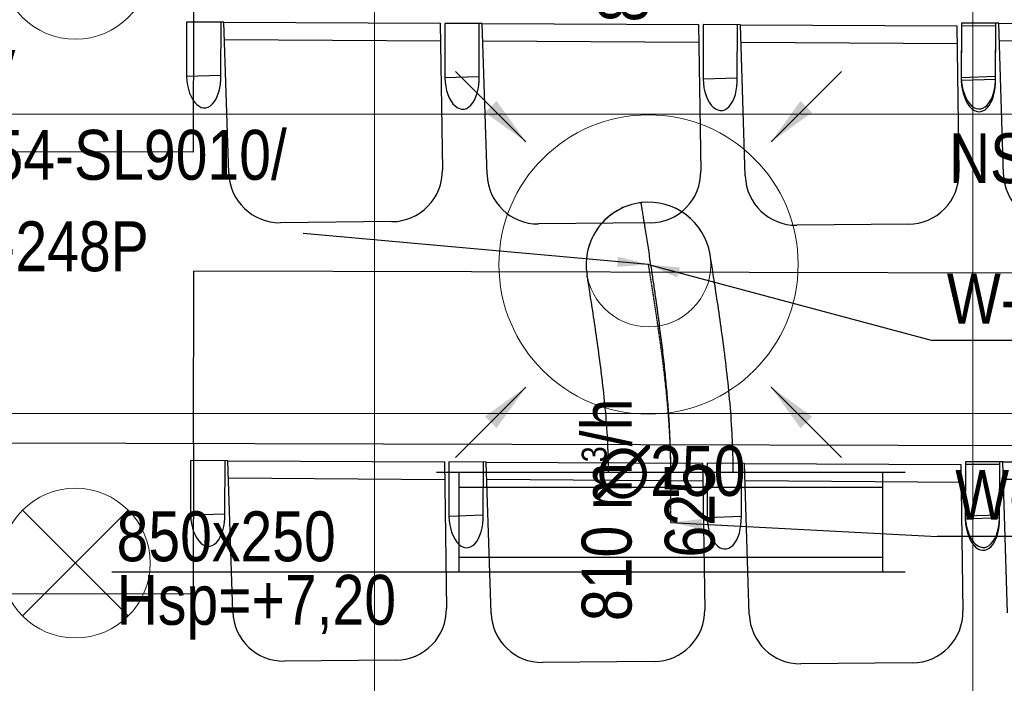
# Model space of a CAD drawing. Header units: millimetres. Extents: x -32221 to 212500, y 31663 to 93766.
# Tile 9 of 256: x 17311 to 19286, y 39254 to 40584. Entities that reach past the tile are written whole.
import ezdxf

# ---------------------------------------------------------------- set-up
doc = ezdxf.new("R2010")
doc.units = ezdxf.units.MM
doc.linetypes.add('DASHDOT', pattern=[1, 0.5, -0.25, 0, -0.25])
doc.layers.get('0').update_dxf_attribs({"color": 251})
for name, color, linetype in [('FLUID-N', 251, 'Continuous'), ('FLUID-N-100-ARRGR', 251, 'Continuous'), ('FLUID-W', 251, 'Continuous'), ('FLUID-W-100-ARRGR', 251, 'Continuous'), ('FLUID-W-100-DIM', 251, 'Continuous'), ('FLUID-W-100-INF', 251, 'Continuous'), ('FLUID-W-100-NUM', 251, 'Continuous'), ('FLUID-W-SYM', 251, 'Continuous'), ('Sciany', 251, 'Continuous'), ('Wyposazenie', 251, 'Continuous')]:
    doc.layers.add(name, color=color, linetype=linetype)
for name, color, linetype, lineweight in [('kasetony', 251, 'Continuous', 5), ('lampy', 251, 'Continuous', 9), ('Wywiewniki', 251, 'Continuous', 20)]:
    doc.layers.add(name, color=color, linetype=linetype, lineweight=lineweight)
doc.styles.add('FDBES', font='simplex.shx')
doc.styles.get("Standard").update_dxf_attribs({"font": 'ARIALN.TTF'})
doc.linetypes.add('ZIGZAG', pattern='A,0.0001,-0.2,[131,ltypeshp.shx,S=0.2,R=0,X=-0.2,Y=0],-0.4,[131,ltypeshp.shx,S=0.2,R=180,X=0.2,Y=0],-0.2', length=0.8001)
doc.dimstyles.new('FDBES', dxfattribs={"dimscale": 50, "dimtxt": 4, "dimasz": 2.5, "dimexe": 0.8, "dimexo": 2, "dimgap": 1, "dimtad": 1, "dimdsep": 46, "dimtxsty": 'FDBES', "dimcen": 2.5, "dimclrd": 4, "dimclre": 5, "dimadec": 0, "dimazin": 0, "dimtfac": 1, "dimtmove": 0, "dimatfit": 3, "dimfxl": 1, "dimarcsym": 0})

# ---------------------------------------------------------------- blocks, each defined once
blk = doc.blocks.new('*U356')
at = {"color": 14, "linetype": 'Continuous', "lineweight": -2}
for p, q in [((-100, 470), (-100, -470)), ((100, 470), (100, -470))]:
    blk.add_line(p, q, dxfattribs=at)
at = {"color": 0, "linetype": 'ByBlock', "lineweight": -2}
for p, q in [((100, 425), (-100, 425)), ((-100, -425), (100, -425))]:
    blk.add_line(p, q, dxfattribs=at)
at = {"color": 1, "linetype": 'Continuous', "lineweight": -3}
for p, q in [((-70, 425), (-70, -425)), ((70, 425), (70, -425))]:
    blk.add_line(p, q, dxfattribs=at)
blk = doc.blocks.new('*U354')
at = {"layer": 'FLUID-W-SYM', "color": 2, "linetype": 'DASHDOT', "lineweight": -3}
for q in [(50, 0), (-20, 0)]:
    blk.add_line((-50, 0), q, dxfattribs=at)
blk = doc.blocks.new('*U355')
at = {"color": 0, "linetype": 'ByBlock', "lineweight": -2}
blk.add_circle((0, 0), 0.05, dxfattribs=at)
blk = doc.blocks.new('*U47')
at = {"color": 0, "insert": (-1185.1, 122.5), "char_height": 100, "width": 1600, "attachment_point": 5, "line_spacing_factor": 1.1}
blk.add_mtext('Smay\\PNS8-R1-A-625-54-SL9010/ SRt-300-g-248P\\P625', dxfattribs=at)
blk.add_mtext('Smay\\PNS8-R1-A-625-54-SL9010/ SRt-300-g-248P\\P625', dxfattribs=at)
blk.add_mtext('Smay\\PNS8-R1-A-625-54-SL9010/ SRt-300-g-248P\\P625', dxfattribs=at)
blk.add_mtext('Smay\\PNS8-R1-A-625-54-SL9010/ SRt-300-g-248P\\P625', dxfattribs=at)
blk.add_mtext('Smay\\PNS8-R1-A-625-54-SL9010/ SRt-300-g-248P\\P625', dxfattribs=at)
blk.add_mtext('Smay\\PNS8-R1-A-625-54-SL9010/ SRt-300-g-248P\\P625', dxfattribs=at)
blk.add_mtext('Smay\\PNS8-R1-A-625-54-SL9010/ SRt-300-g-248P\\P625', dxfattribs=at)
blk.add_mtext('Smay\\PNS8-R1-A-625-54-SL9010/ SRt-300-g-248P\\P625', dxfattribs=at)
blk.add_mtext('Smay\\PNS8-R1-A-625-54-SL9010/ SRt-300-g-248P\\P625', dxfattribs=at)
blk.add_mtext('Smay\\PNS8-R1-A-625-54-SL9010/ SRt-300-g-248P\\P625', dxfattribs=at)
blk.add_mtext('Smay\\PNS8-R1-A-625-54-SL9010/ SRt-300-g-248P\\P625', dxfattribs=at)
blk.add_mtext('Smay\\PNS8-R1-A-625-54-SL9010/ SRt-300-g-248P\\P625', dxfattribs=at)
blk.add_mtext('Smay\\PNS8-R1-A-625-54-SL9010/ SRt-300-g-248P\\P625', dxfattribs=at)
blk.add_mtext('Smay\\PNS8-R1-A-625-54-SL9010/ SRt-300-g-248P\\P625', dxfattribs=at)
blk.add_mtext('Smay\\PNS8-R1-A-625-54-SL9010/ SRt-300-g-248P\\P625', dxfattribs=at)
blk.add_mtext('Smay\\PNS8-R1-A-625-54-SL9010/ SRt-300-g-248P\\P625', dxfattribs=at)
blk = doc.blocks.new('*U390')
at = {"color": 14, "linetype": 'Continuous', "lineweight": -2, "extrusion": (-1, -4.90001e-18, -2.13296e-16)}
blk.add_ellipse((0, 0), major_axis=(0, 20.4, 123.3), ratio=1, start_param=0, end_param=1.525931, dxfattribs=at)
at = {"color": 14, "linetype": 'Continuous', "lineweight": -2, "extrusion": (-1, -1.811e-16, -1.62008e-16)}
blk.add_ellipse((0, 0), major_axis=(0, 124.1, -14.9), ratio=1, start_param=0, end_param=1.615687, dxfattribs=at)
at = {"color": 20, "linetype": 'ZIGZAG', "lineweight": -2, "ltscale": 50}
for points, knots in [([(0, -417, 44.7), (0, -404.1, 44.7), (0, -378.1, 44.4), (0, -338.8, 43), (0, -299.5, 40.7), (0, -260.1, 37.6), (0, -220.7, 33.9), (0, -181.6, 29.6), (0, -142.8, 24.9), (0, -115.7, 21.3), (0, -99.9, 19.1), (0, -93.6, 18.3), (0, -82.5, 16.7), (0, -63.6, 14.1), (0, -38.5, 10.5), (0, -13.9, 6.8), (0, 7.1, 3.6), (0, 24.7, 1), (0, 41.6, -1.7), (0, 57.7, -4.2), (0, 72.9, -6.6), (0, 86.8, -8.8), (0, 97.2, -10.5), (0, 104.5, -11.7), (0, 110.2, -12.6), (0, 115.8, -13.5), (0, 120.5, -14.3), (0, 123.4, -14.8), (0, 124.1, -14.9), (0, 124.1, -14.9)], [0, 0, 0, 0, 32.742311, 65.484623, 98.226934, 130.969245, 163.711556, 196.453868, 229.196179, 261.93849, 266.031279, 270.124068, 278.309646, 294.680801, 319.237535, 343.794268, 360.165424, 376.53658, 392.907735, 409.278891, 425.650046, 442.021202, 458.392358, 466.577936, 474.763513, 487.04188, 499.320247, 511.598614, 523.87698, 523.87698, 523.87698, 523.87698]), ([(0, -417, 169.7), (0, -405.4, 169.7), (0, -382.1, 169.5), (0, -335.8, 167.7), (0, -278.3, 163.8), (0, -211.4, 156.9), (0, -147.7, 148.8), (0, -88.4, 140.3), (0, -43.8, 133.6), (0, -13.8, 128.8), (0, 1.6, 126.4), (0, 10.9, 124.9), (0, 16.3, 124), (0, 19.5, 123.5), (0, 20.1, 123.4), (0, 20.4, 123.3)], [0, 0, 0, 0, 34.866817, 69.733634, 139.467267, 209.200901, 278.934535, 348.668168, 418.401802, 453.268619, 488.135436, 505.568844, 523.002253, 540.435661, 557.86907, 557.86907, 557.86907, 557.86907]), ([(0, -417, -80.3), (0, -406.2, -80.3), (0, -384.6, -80.6), (0, -341.5, -82.3), (0, -288.5, -86.3), (0, -227.4, -93), (0, -169.8, -100.6), (0, -116.1, -108.3), (0, -76.2, -114.4), (0, -49.7, -118.6), (0, -36.3, -120.7), (0, -28.4, -122), (0, -23.7, -122.8), (0, -21.1, -123.2), (0, -20.7, -123.3), (0, -20.4, -123.3)], [0, 0, 0, 0, 32.438795, 64.877591, 129.755182, 194.632773, 259.510364, 324.387955, 389.265546, 421.704341, 454.143137, 470.362535, 486.581932, 502.80133, 519.020728, 519.020728, 519.020728, 519.020728])]:
    blk.add_open_spline(points, degree=3, knots=knots, dxfattribs=at)
at = {"layer": 'FLUID-W-SYM', "color": 2, "linetype": 'DASHDOT', "lineweight": -3}
blk.add_open_spline([(0, -417, 44.7), (0, -327.8, 44.7), (0, -159.3, 26.4), (0, 0), (0, 0)], degree=3, knots=[0, 0, 0, 0, 267.526487, 523.87698, 523.87698, 523.87698, 523.87698], dxfattribs=at)
blk = doc.blocks.new('*U48')
at = {"color": 0, "insert": (-1416, 127.5), "char_height": 100, "width": 1600, "attachment_point": 5, "line_spacing_factor": 1.1}
blk.add_mtext('Smay\\PNS8-R1-A-625-54-SL9010/ SRt-300-g-248P\\P625', dxfattribs=at)
blk.add_mtext('Smay\\PNS8-R1-A-625-54-SL9010/ SRt-300-g-248P\\P625', dxfattribs=at)
blk.add_mtext('Smay\\PNS8-R1-A-625-54-SL9010/ SRt-300-g-248P\\P625', dxfattribs=at)
blk.add_mtext('Smay\\PNS8-R1-A-625-54-SL9010/ SRt-300-g-248P\\P625', dxfattribs=at)
blk.add_mtext('Smay\\PNS8-R1-A-625-54-SL9010/ SRt-300-g-248P\\P625', dxfattribs=at)
blk.add_mtext('Smay\\PNS8-R1-A-625-54-SL9010/ SRt-300-g-248P\\P625', dxfattribs=at)
blk.add_mtext('Smay\\PNS8-R1-A-625-54-SL9010/ SRt-300-g-248P\\P625', dxfattribs=at)
blk.add_mtext('Smay\\PNS8-R1-A-625-54-SL9010/ SRt-300-g-248P\\P625', dxfattribs=at)
blk.add_mtext('Smay\\PNS8-R1-A-625-54-SL9010/ SRt-300-g-248P\\P625', dxfattribs=at)
blk.add_mtext('Smay\\PNS8-R1-A-625-54-SL9010/ SRt-300-g-248P\\P625', dxfattribs=at)
blk.add_mtext('Smay\\PNS8-R1-A-625-54-SL9010/ SRt-300-g-248P\\P625', dxfattribs=at)
blk.add_mtext('Smay\\PNS8-R1-A-625-54-SL9010/ SRt-300-g-248P\\P625', dxfattribs=at)
blk.add_mtext('Smay\\PNS8-R1-A-625-54-SL9010/ SRt-300-g-248P\\P625', dxfattribs=at)
blk.add_mtext('Smay\\PNS8-R1-A-625-54-SL9010/ SRt-300-g-248P\\P625', dxfattribs=at)
blk.add_mtext('Smay\\PNS8-R1-A-625-54-SL9010/ SRt-300-g-248P\\P625', dxfattribs=at)
blk.add_mtext('Smay\\PNS8-R1-A-625-54-SL9010/ SRt-300-g-248P\\P625', dxfattribs=at)
blk.add_mtext('Smay\\PNS8-R1-A-625-54-SL9010/ SRt-300-g-248P\\P625', dxfattribs=at)
blk.add_mtext('Smay\\PNS8-R1-A-625-54-SL9010/ SRt-300-g-248P\\P625', dxfattribs=at)
blk.add_mtext('Smay\\PNS8-R1-A-625-54-SL9010/ SRt-300-g-248P\\P625', dxfattribs=at)
at = {"color": 0}
blk.add_leader([(0, 0), (-692.5, 62.4)], dimstyle='FDBES', override={"dimscale": 25, "dimclrd": 0, "dimclre": 0}, dxfattribs=at)
blk.add_leader([(0, 0), (-692.5, 62.4)], dimstyle='FDBES', override={"dimscale": 25, "dimclrd": 0, "dimclre": 0}, dxfattribs=at)
blk.add_leader([(0, 0), (-692.5, 62.4)], dimstyle='FDBES', override={"dimscale": 25, "dimclrd": 0, "dimclre": 0}, dxfattribs=at)
blk.add_leader([(0, 0), (-692.5, 62.4)], dimstyle='FDBES', override={"dimscale": 25, "dimclrd": 0, "dimclre": 0}, dxfattribs=at)
blk.add_leader([(0, 0), (-692.5, 62.4)], dimstyle='FDBES', override={"dimscale": 25, "dimclrd": 0, "dimclre": 0}, dxfattribs=at)
blk.add_leader([(0, 0), (-692.5, 62.4)], dimstyle='FDBES', override={"dimscale": 25, "dimclrd": 0, "dimclre": 0}, dxfattribs=at)
blk.add_leader([(0, 0), (-692.5, 62.4)], dimstyle='FDBES', override={"dimscale": 25, "dimclrd": 0, "dimclre": 0}, dxfattribs=at)
blk.add_leader([(0, 0), (-692.5, 62.4)], dimstyle='FDBES', override={"dimscale": 25, "dimclrd": 0, "dimclre": 0}, dxfattribs=at)
blk.add_leader([(0, 0), (-692.5, 62.4)], dimstyle='FDBES', override={"dimscale": 25, "dimclrd": 0, "dimclre": 0}, dxfattribs=at)
blk.add_leader([(0, 0), (-692.5, 62.4)], dimstyle='FDBES', override={"dimscale": 25, "dimclrd": 0, "dimclre": 0}, dxfattribs=at)
blk.add_leader([(0, 0), (-692.5, 62.4)], dimstyle='FDBES', override={"dimscale": 25, "dimclrd": 0, "dimclre": 0}, dxfattribs=at)
blk.add_leader([(0, 0), (-692.5, 62.4)], dimstyle='FDBES', override={"dimscale": 25, "dimclrd": 0, "dimclre": 0}, dxfattribs=at)
blk.add_leader([(0, 0), (-692.5, 62.4)], dimstyle='FDBES', override={"dimscale": 25, "dimclrd": 0, "dimclre": 0}, dxfattribs=at)
blk.add_leader([(0, 0), (-692.5, 62.4)], dimstyle='FDBES', override={"dimscale": 25, "dimclrd": 0, "dimclre": 0}, dxfattribs=at)
blk.add_leader([(0, 0), (-692.5, 62.4)], dimstyle='FDBES', override={"dimscale": 25, "dimclrd": 0, "dimclre": 0}, dxfattribs=at)
blk.add_leader([(0, 0), (-692.5, 62.4)], dimstyle='FDBES', override={"dimscale": 25, "dimclrd": 0, "dimclre": 0}, dxfattribs=at)
blk.add_leader([(0, 0), (-692.5, 62.4)], dimstyle='FDBES', override={"dimscale": 25, "dimclrd": 0, "dimclre": 0}, dxfattribs=at)
blk.add_leader([(0, 0), (-692.5, 62.4)], dimstyle='FDBES', override={"dimscale": 25, "dimclrd": 0, "dimclre": 0}, dxfattribs=at)
blk.add_leader([(0, 0), (-692.5, 62.4)], dimstyle='FDBES', override={"dimscale": 25, "dimclrd": 0, "dimclre": 0}, dxfattribs=at)
blk = doc.blocks.new('*U113')
at = {"color": 6}
blk.add_line((836.9, -152), (569.8, -152), dxfattribs=at)
blk.add_line((836.9, -152), (569.8, -152), dxfattribs=at)
blk.add_line((836.9, -152), (569.8, -152), dxfattribs=at)
blk.add_line((836.9, -152), (569.8, -152), dxfattribs=at)
blk.add_line((836.9, -152), (569.8, -152), dxfattribs=at)
blk.add_line((836.9, -152), (569.8, -152), dxfattribs=at)
blk.add_line((836.9, -152), (569.8, -152), dxfattribs=at)
blk.add_line((836.9, -152), (569.8, -152), dxfattribs=at)
blk.add_line((836.9, -152), (569.8, -152), dxfattribs=at)
blk.add_line((836.9, -152), (569.8, -152), dxfattribs=at)
blk.add_line((836.9, -152), (569.8, -152), dxfattribs=at)
blk.add_line((836.9, -152), (569.8, -152), dxfattribs=at)
blk.add_line((836.9, -152), (569.8, -152), dxfattribs=at)
blk.add_line((836.9, -152), (569.8, -152), dxfattribs=at)
blk.add_line((836.9, -152), (569.8, -152), dxfattribs=at)
blk.add_line((836.9, -152), (569.8, -152), dxfattribs=at)
blk.add_line((836.9, -152), (569.8, -152), dxfattribs=at)
blk.add_line((836.9, -152), (569.8, -152), dxfattribs=at)
blk.add_line((836.9, -152), (569.8, -152), dxfattribs=at)
at = {"color": 0, "insert": (703.3, -152), "char_height": 100, "attachment_point": 5}
blk.add_mtext('W-1\\P ', dxfattribs=at)
blk.add_mtext('W-1\\P ', dxfattribs=at)
blk.add_mtext('W-1\\P ', dxfattribs=at)
blk.add_mtext('W-1\\P ', dxfattribs=at)
blk.add_mtext('W-1\\P ', dxfattribs=at)
blk.add_mtext('W-1\\P ', dxfattribs=at)
blk.add_mtext('W-1\\P ', dxfattribs=at)
blk.add_mtext('W-1\\P ', dxfattribs=at)
blk.add_mtext('W-1\\P ', dxfattribs=at)
blk.add_mtext('W-1\\P ', dxfattribs=at)
blk.add_mtext('W-1\\P ', dxfattribs=at)
blk.add_mtext('W-1\\P ', dxfattribs=at)
blk.add_mtext('W-1\\P ', dxfattribs=at)
blk.add_mtext('W-1\\P ', dxfattribs=at)
blk.add_mtext('W-1\\P ', dxfattribs=at)
blk.add_mtext('W-1\\P ', dxfattribs=at)
blk.add_mtext('W-1\\P ', dxfattribs=at)
blk.add_mtext('W-1\\P ', dxfattribs=at)
blk.add_mtext('W-1\\P ', dxfattribs=at)
blk.add_leader([(0, 0), (569.8, -152)], dimstyle='FDBES', override={"dimscale": 25, "dimclrd": 256, "dimclre": 256})
blk.add_leader([(0, 0), (569.8, -152)], dimstyle='FDBES', override={"dimscale": 25, "dimclrd": 256, "dimclre": 256})
blk.add_leader([(0, 0), (569.8, -152)], dimstyle='FDBES', override={"dimscale": 25, "dimclrd": 256, "dimclre": 256})
blk.add_leader([(0, 0), (569.8, -152)], dimstyle='FDBES', override={"dimscale": 25, "dimclrd": 256, "dimclre": 256})
blk.add_leader([(0, 0), (569.8, -152)], dimstyle='FDBES', override={"dimscale": 25, "dimclrd": 256, "dimclre": 256})
blk.add_leader([(0, 0), (569.8, -152)], dimstyle='FDBES', override={"dimscale": 25, "dimclrd": 256, "dimclre": 256})
blk.add_leader([(0, 0), (569.8, -152)], dimstyle='FDBES', override={"dimscale": 25, "dimclrd": 256, "dimclre": 256})
blk.add_leader([(0, 0), (569.8, -152)], dimstyle='FDBES', override={"dimscale": 25, "dimclrd": 256, "dimclre": 256})
blk.add_leader([(0, 0), (569.8, -152)], dimstyle='FDBES', override={"dimscale": 25, "dimclrd": 256, "dimclre": 256})
blk.add_leader([(0, 0), (569.8, -152)], dimstyle='FDBES', override={"dimscale": 25, "dimclrd": 256, "dimclre": 256})
blk.add_leader([(0, 0), (569.8, -152)], dimstyle='FDBES', override={"dimscale": 25, "dimclrd": 256, "dimclre": 256})
blk.add_leader([(0, 0), (569.8, -152)], dimstyle='FDBES', override={"dimscale": 25, "dimclrd": 256, "dimclre": 256})
blk.add_leader([(0, 0), (569.8, -152)], dimstyle='FDBES', override={"dimscale": 25, "dimclrd": 256, "dimclre": 256})
blk.add_leader([(0, 0), (569.8, -152)], dimstyle='FDBES', override={"dimscale": 25, "dimclrd": 256, "dimclre": 256})
blk.add_leader([(0, 0), (569.8, -152)], dimstyle='FDBES', override={"dimscale": 25, "dimclrd": 256, "dimclre": 256})
blk.add_leader([(0, 0), (569.8, -152)], dimstyle='FDBES', override={"dimscale": 25, "dimclrd": 256, "dimclre": 256})
blk.add_leader([(0, 0), (569.8, -152)], dimstyle='FDBES', override={"dimscale": 25, "dimclrd": 256, "dimclre": 256})
blk.add_leader([(0, 0), (569.8, -152)], dimstyle='FDBES', override={"dimscale": 25, "dimclrd": 256, "dimclre": 256})
blk.add_leader([(0, 0), (569.8, -152)], dimstyle='FDBES', override={"dimscale": 25, "dimclrd": 256, "dimclre": 256})
blk = doc.blocks.new('*U122')
at = {"color": 6}
blk.add_line((816.4, -27.9), (534.2, -27.9), dxfattribs=at)
blk.add_line((816.4, -27.9), (534.2, -27.9), dxfattribs=at)
blk.add_line((816.4, -27.9), (534.2, -27.9), dxfattribs=at)
blk.add_line((816.4, -27.9), (534.2, -27.9), dxfattribs=at)
blk.add_line((816.4, -27.9), (534.2, -27.9), dxfattribs=at)
blk.add_line((816.4, -27.9), (534.2, -27.9), dxfattribs=at)
blk.add_line((816.4, -27.9), (534.2, -27.9), dxfattribs=at)
blk.add_line((816.4, -27.9), (534.2, -27.9), dxfattribs=at)
blk.add_line((816.4, -27.9), (534.2, -27.9), dxfattribs=at)
blk.add_line((816.4, -27.9), (534.2, -27.9), dxfattribs=at)
blk.add_line((816.4, -27.9), (534.2, -27.9), dxfattribs=at)
blk.add_line((816.4, -27.9), (534.2, -27.9), dxfattribs=at)
blk.add_line((816.4, -27.9), (534.2, -27.9), dxfattribs=at)
blk.add_line((816.4, -27.9), (534.2, -27.9), dxfattribs=at)
blk.add_line((816.4, -27.9), (534.2, -27.9), dxfattribs=at)
blk.add_line((816.4, -27.9), (534.2, -27.9), dxfattribs=at)
blk.add_line((816.4, -27.9), (534.2, -27.9), dxfattribs=at)
blk.add_line((816.4, -27.9), (534.2, -27.9), dxfattribs=at)
blk.add_line((816.4, -27.9), (534.2, -27.9), dxfattribs=at)
blk.add_line((816.4, -27.9), (534.2, -27.9), dxfattribs=at)
at = {"color": 0, "insert": (675.3, -27.9), "char_height": 100, "attachment_point": 5}
blk.add_mtext('W-2\\P ', dxfattribs=at)
blk.add_mtext('W-2\\P ', dxfattribs=at)
blk.add_mtext('W-2\\P ', dxfattribs=at)
blk.add_mtext('W-2\\P ', dxfattribs=at)
blk.add_mtext('W-2\\P ', dxfattribs=at)
blk.add_mtext('W-2\\P ', dxfattribs=at)
blk.add_mtext('W-2\\P ', dxfattribs=at)
blk.add_mtext('W-2\\P ', dxfattribs=at)
blk.add_mtext('W-2\\P ', dxfattribs=at)
blk.add_mtext('W-2\\P ', dxfattribs=at)
blk.add_mtext('W-2\\P ', dxfattribs=at)
blk.add_mtext('W-2\\P ', dxfattribs=at)
blk.add_mtext('W-2\\P ', dxfattribs=at)
blk.add_mtext('W-2\\P ', dxfattribs=at)
blk.add_mtext('W-2\\P ', dxfattribs=at)
blk.add_mtext('W-2\\P ', dxfattribs=at)
blk.add_mtext('W-2\\P ', dxfattribs=at)
blk.add_mtext('W-2\\P ', dxfattribs=at)
blk.add_mtext('W-2\\P ', dxfattribs=at)
blk.add_mtext('W-2\\P ', dxfattribs=at)
blk.add_leader([(0, 0), (534.2, -27.9)], dimstyle='FDBES', override={"dimscale": 25, "dimclrd": 256, "dimclre": 256})
blk.add_leader([(0, 0), (534.2, -27.9)], dimstyle='FDBES', override={"dimscale": 25, "dimclrd": 256, "dimclre": 256})
blk.add_leader([(0, 0), (534.2, -27.9)], dimstyle='FDBES', override={"dimscale": 25, "dimclrd": 256, "dimclre": 256})
blk.add_leader([(0, 0), (534.2, -27.9)], dimstyle='FDBES', override={"dimscale": 25, "dimclrd": 256, "dimclre": 256})
blk.add_leader([(0, 0), (534.2, -27.9)], dimstyle='FDBES', override={"dimscale": 25, "dimclrd": 256, "dimclre": 256})
blk.add_leader([(0, 0), (534.2, -27.9)], dimstyle='FDBES', override={"dimscale": 25, "dimclrd": 256, "dimclre": 256})
blk.add_leader([(0, 0), (534.2, -27.9)], dimstyle='FDBES', override={"dimscale": 25, "dimclrd": 256, "dimclre": 256})
blk.add_leader([(0, 0), (534.2, -27.9)], dimstyle='FDBES', override={"dimscale": 25, "dimclrd": 256, "dimclre": 256})
blk.add_leader([(0, 0), (534.2, -27.9)], dimstyle='FDBES', override={"dimscale": 25, "dimclrd": 256, "dimclre": 256})
blk.add_leader([(0, 0), (534.2, -27.9)], dimstyle='FDBES', override={"dimscale": 25, "dimclrd": 256, "dimclre": 256})
blk.add_leader([(0, 0), (534.2, -27.9)], dimstyle='FDBES', override={"dimscale": 25, "dimclrd": 256, "dimclre": 256})
blk.add_leader([(0, 0), (534.2, -27.9)], dimstyle='FDBES', override={"dimscale": 25, "dimclrd": 256, "dimclre": 256})
blk.add_leader([(0, 0), (534.2, -27.9)], dimstyle='FDBES', override={"dimscale": 25, "dimclrd": 256, "dimclre": 256})
blk.add_leader([(0, 0), (534.2, -27.9)], dimstyle='FDBES', override={"dimscale": 25, "dimclrd": 256, "dimclre": 256})
blk.add_leader([(0, 0), (534.2, -27.9)], dimstyle='FDBES', override={"dimscale": 25, "dimclrd": 256, "dimclre": 256})
blk.add_leader([(0, 0), (534.2, -27.9)], dimstyle='FDBES', override={"dimscale": 25, "dimclrd": 256, "dimclre": 256})
blk.add_leader([(0, 0), (534.2, -27.9)], dimstyle='FDBES', override={"dimscale": 25, "dimclrd": 256, "dimclre": 256})
blk.add_leader([(0, 0), (534.2, -27.9)], dimstyle='FDBES', override={"dimscale": 25, "dimclrd": 256, "dimclre": 256})
blk.add_leader([(0, 0), (534.2, -27.9)], dimstyle='FDBES', override={"dimscale": 25, "dimclrd": 256, "dimclre": 256})
blk.add_leader([(0, 0), (534.2, -27.9)], dimstyle='FDBES', override={"dimscale": 25, "dimclrd": 256, "dimclre": 256})
blk = doc.blocks.new('*U149')
at = {"color": 0}
blk.add_leader([(0, 0), (-141.4, -141.4)], dimstyle='FDBES', override={"dimscale": 40, "dimclrd": 0}, dxfattribs=at)
blk.add_leader([(0, 0), (-141.4, -141.4)], dimstyle='FDBES', override={"dimscale": 40, "dimclrd": 0}, dxfattribs=at)
blk = doc.blocks.new('*U150')
at = {"color": 0}
blk.add_leader([(0, 0), (141.4, -141.4)], dimstyle='FDBES', override={"dimscale": 40, "dimclrd": 0}, dxfattribs=at)
blk.add_leader([(0, 0), (141.4, -141.4)], dimstyle='FDBES', override={"dimscale": 40, "dimclrd": 0}, dxfattribs=at)
blk = doc.blocks.new('*U151')
at = {"color": 0}
blk.add_leader([(0, 0), (-141.4, 141.4)], dimstyle='FDBES', override={"dimscale": 40, "dimclrd": 0}, dxfattribs=at)
blk.add_leader([(0, 0), (-141.4, 141.4)], dimstyle='FDBES', override={"dimscale": 40, "dimclrd": 0}, dxfattribs=at)
blk = doc.blocks.new('*U152')
at = {"color": 0}
blk.add_leader([(0, 0), (141.4, 141.4)], dimstyle='FDBES', override={"dimscale": 40, "dimclrd": 0}, dxfattribs=at)
blk.add_leader([(0, 0), (141.4, 141.4)], dimstyle='FDBES', override={"dimscale": 40, "dimclrd": 0}, dxfattribs=at)

msp = doc.modelspace()

# ---------------------------------------------------------------- linework, layer by layer
at = {"layer": 'FLUID-N'}
msp.add_line((18191.977, 39476.422, 7327.5), (17495.824, 39476.422, 7327.5), dxfattribs=at)
at = {"layer": 'kasetony'}
for p, q in [((18022.937, 40394.948), (18022.937, 40994.948)), ((18022.937, 40994.948), (18022.937, 40394.948)), ((19222.937, 40394.948), (19222.937, 40994.948)), ((19222.937, 40994.948), (19222.937, 40394.948)), ((16822.937, 40394.948), (18022.937, 40394.948)), ((18022.937, 40394.948), (16822.937, 40394.948)), ((18022.937, 40394.948), (19222.937, 40394.948)), ((18022.937, 39794.948), (18022.937, 40394.948)), ((18022.937, 40394.948), (18022.937, 39794.948)), ((19222.937, 40394.948), (18022.937, 40394.948)), ((19222.937, 40394.948), (20422.937, 40394.948)), ((19222.937, 39794.948), (19222.937, 40394.948)), ((19222.937, 40394.948), (19222.937, 39794.948)), ((20422.937, 40394.948), (19222.937, 40394.948)), ((16822.937, 39794.948), (18022.937, 39794.948)), ((18022.937, 39794.948), (16822.937, 39794.948)), ((18022.937, 39794.948), (19222.937, 39794.948)), ((18022.937, 39194.948), (18022.937, 39794.948)), ((18022.937, 39794.948), (18022.937, 39194.948)), ((19222.937, 39794.948), (18022.937, 39794.948)), ((19222.937, 39794.948), (20422.937, 39794.948)), ((19222.937, 39194.948), (19222.937, 39794.948)), ((19222.937, 39794.948), (19222.937, 39194.948)), ((20422.937, 39794.948), (19222.937, 39794.948))]:
    msp.add_line(p, q, dxfattribs=at)
at = {"layer": 'lampy'}
for p, q in [((17316.871, 39601.014), (17529.003, 39388.882)), ((17529.003, 39601.014), (17316.871, 39388.882))]:
    msp.add_line(p, q, dxfattribs=at)
for centre in [(17422.937, 40694.948), (17422.937, 39494.948)]:
    msp.add_circle(centre, 150, dxfattribs=at)
at = {"layer": 'Sciany'}
for p, q in [((17659.47, 40605.857), (17658.794, 40318.81)), ((17658.794, 40318.81), (16188.036, 40320.276)), ((22857.428, 39721.996), (16187.455, 39737.706)), ((17659.56, 39734.239), (17659.26, 39432.927)), ((17658.851, 39432.928), (16187.153, 39434.394))]:
    msp.add_line(p, q, dxfattribs=at)
at = {"layer": 'Wyposazenie'}
for p, q in [((17645.881, 40579.493), (17645.726, 40470.786)), ((17720.709, 40579.115), (17645.881, 40579.493)), ((17714.512, 40473.008), (17715.048, 40579.144)), ((17720.709, 40579.115), (18154.726, 40576.924)), ((17730.497, 40276.236), (17720.709, 40579.115)), ((19199.621, 40577.287), (19199.467, 40468.579)), ((19274.45, 40576.909), (19199.621, 40577.287)), ((19268.253, 40470.801), (19268.789, 40576.937)), ((18154.726, 40576.924), (18159.03, 40283.105)), ((18163.792, 40576.878), (18163.637, 40468.17)), ((18163.792, 40576.878), (18163.637, 40468.17)), ((18232.959, 40576.529), (18163.792, 40576.878)), ((18238.62, 40576.5), (18163.792, 40576.878)), ((18232.423, 40470.393), (18232.959, 40576.529)), ((18232.423, 40470.393), (18232.959, 40576.529)), ((18238.62, 40576.5), (18672.637, 40574.308)), ((18248.408, 40273.62), (18238.62, 40576.5)), ((18672.637, 40574.308), (18676.941, 40280.489)), ((18681.702, 40574.262), (18681.548, 40465.554)), ((18681.702, 40574.262), (18681.548, 40465.554)), ((18750.87, 40573.913), (18681.702, 40574.262)), ((18756.531, 40573.884), (18681.702, 40574.262)), ((18750.334, 40467.777), (18750.87, 40573.913)), ((18750.334, 40467.777), (18750.87, 40573.913)), ((18756.531, 40573.884), (19190.548, 40571.692)), ((18766.319, 40271.005), (18756.531, 40573.884)), ((19190.548, 40571.692), (19194.852, 40277.874)), ((19199.613, 40571.647), (19199.459, 40462.939)), ((19268.781, 40571.297), (19199.613, 40571.647)), ((19268.245, 40465.162), (19268.781, 40571.297)), ((19274.45, 40576.909), (19708.467, 40574.717)), ((19284.237, 40274.029), (19274.45, 40576.909)), ((17721.989, 40544.693), (18155.244, 40541.563)), ((18239.9, 40542.078), (18673.155, 40538.948)), ((18757.811, 40539.462), (19191.066, 40536.332)), ((19275.73, 40542.487), (19708.985, 40539.356)), ((17645.726, 40470.786), (17714.512, 40473.008)), ((18163.637, 40468.17), (18232.423, 40470.393)), ((18163.637, 40468.17), (18232.423, 40470.393)), ((18681.548, 40465.554), (18750.334, 40467.777)), ((18681.548, 40465.554), (18750.334, 40467.777)), ((19199.459, 40462.939), (19268.245, 40465.162)), ((19199.467, 40468.579), (19268.253, 40470.801)), ((18057.753, 40179.38), (17833.619, 40177.311)), ((18575.664, 40176.765), (18351.53, 40174.695)), ((19093.575, 40174.149), (18869.441, 40172.08)), ((17659.56, 39734.239), (17660.375, 40079.947)), ((22862.331, 40067.695), (17660.375, 40079.947)), ((17653.946, 39700.443), (17653.792, 39591.735)), ((17728.775, 39700.065), (17653.946, 39700.443)), ((17722.578, 39593.958), (17723.114, 39700.094)), ((17728.775, 39700.065), (18162.792, 39697.874)), ((17738.562, 39397.186), (17728.775, 39700.065)), ((18162.792, 39697.874), (18167.096, 39404.055)), ((18171.857, 39697.828), (18171.703, 39589.12)), ((18171.857, 39697.828), (18171.703, 39589.12)), ((18241.025, 39697.478), (18171.857, 39697.828)), ((18246.686, 39697.45), (18171.857, 39697.828)), ((18240.489, 39591.343), (18241.025, 39697.478)), ((18240.489, 39591.343), (18241.025, 39697.478)), ((18246.686, 39697.45), (18680.703, 39695.258)), ((18256.473, 39394.57), (18246.686, 39697.45)), ((18680.703, 39695.258), (18685.007, 39401.439)), ((18689.768, 39695.212), (18689.614, 39586.504)), ((18689.768, 39695.212), (18689.614, 39586.504)), ((18758.936, 39694.863), (18689.768, 39695.212)), ((18764.597, 39694.834), (18689.768, 39695.212)), ((18758.4, 39588.727), (18758.936, 39694.863)), ((18758.4, 39588.727), (18758.936, 39694.863)), ((18764.597, 39694.834), (19198.613, 39692.642)), ((18774.384, 39391.955), (18764.597, 39694.834)), ((19198.613, 39692.642), (19202.918, 39398.824)), ((19207.679, 39692.597), (19207.525, 39583.889)), ((19207.687, 39698.236), (19207.533, 39589.529)), ((19276.847, 39692.247), (19207.679, 39692.597)), ((19282.516, 39697.859), (19207.687, 39698.236)), ((19276.31, 39586.112), (19276.847, 39692.247)), ((19276.319, 39591.751), (19276.855, 39697.887)), ((19282.516, 39697.859), (19716.532, 39695.667)), ((19292.303, 39394.979), (19282.516, 39697.859)), ((17730.055, 39665.643), (18163.31, 39662.513)), ((18247.966, 39663.028), (18681.221, 39659.898)), ((18765.877, 39660.412), (19199.131, 39657.282)), ((19283.795, 39663.436), (19717.05, 39660.306)), ((17653.792, 39591.735), (17722.578, 39593.958)), ((18171.703, 39589.12), (18240.489, 39591.343)), ((18171.703, 39589.12), (18240.489, 39591.343)), ((19207.533, 39589.529), (19276.319, 39591.751)), ((18689.614, 39586.504), (18758.4, 39588.727)), ((18689.614, 39586.504), (18758.4, 39588.727)), ((19207.525, 39583.889), (19276.31, 39586.112)), ((18065.819, 39300.33), (17841.685, 39298.261)), ((18583.73, 39297.715), (18359.596, 39295.645)), ((19101.641, 39295.099), (18877.506, 39293.029))]:
    msp.add_line(p, q, dxfattribs=at)
for centre, start, end in [((18056.81, 40281.608), 270.529054, 0.839276), ((17832.675, 40279.538), 181.850846, 270.529054), ((18350.586, 40276.922), 181.850846, 270.529054), ((18574.72, 40278.992), 270.529054, 0.839276), ((18868.497, 40274.307), 181.850846, 270.529054), ((19092.631, 40276.376), 270.529054, 0.839276), ((19386.416, 40277.331), 181.850846, 270.529054), ((17840.741, 39400.488), 181.850846, 270.529054), ((18064.875, 39402.557), 270.529054, 0.839276), ((18358.652, 39397.872), 181.850846, 270.529054), ((18582.786, 39399.942), 270.529054, 0.839276), ((19100.697, 39397.326), 270.529054, 0.839276), ((18876.562, 39395.257), 181.850846, 270.529054)]:
    msp.add_arc(centre, 102.232, start, end, dxfattribs=at)
for centre in [(17680.119, 40471.897), (18198.03, 40469.281), (18198.03, 40469.281), (18715.941, 40466.666), (18715.941, 40466.666), (19233.852, 40464.05), (19233.86, 40469.69), (17688.185, 39592.847), (18206.096, 39590.231), (18206.096, 39590.231), (18724.007, 39587.616), (18724.007, 39587.616), (19241.918, 39585), (19241.926, 39590.64)]:
    msp.add_ellipse(centre, major_axis=(-2.082, 64.439), ratio=0.53373009, start_param=1.44454642, end_param=4.71238898, dxfattribs=at)
at = {"layer": 'Wywiewniki'}
for radius in [300, 125]:
    msp.add_circle((18572.263, 40093.441), radius, dxfattribs=at)

# ---------------------------------------------------------------- block references
at = {"layer": 'FLUID-W', "color": 1, "linetype": 'Continuous', "extrusion": (1, 0, -1.83697e-16), "rotation": 270}
msp.add_blockref('*U390', (40093.441, 7063, 18572.263), dxfattribs=at)
at = {"layer": 'FLUID-W', "color": 1, "linetype": 'Continuous'}
for name, p, rotation in [('*U356', (18616.977, 39576.422, 7327.5), 270), ('*U354', (18616.977, 39626.422, 7327.5), 90), ('*U355', (18616.977, 39576.422, 7327.5), 270)]:
    msp.add_blockref(name, p, dxfattribs=dict(at, rotation=rotation))
at = {"layer": 'FLUID-W-100-ARRGR', "rotation": 89.99999999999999}
for name, p in [('*U152', (18326.553, 40339.152, 6603)), ('*U150', (18817.974, 40339.152, 6603)), ('*U151', (18326.553, 39847.731, 6603)), ('*U149', (18817.974, 39847.731, 6603))]:
    msp.add_blockref(name, p, dxfattribs=at)
at = {"layer": 'FLUID-W-100-INF', "linetype": 'ByBlock'}
for name, p in [('*U48', (18572.263, 40093.441, 6623)), ('*U47', (21050.515, 40091.623, 6623))]:
    msp.add_blockref(name, p, dxfattribs=at)
at = {"layer": 'FLUID-W-100-NUM', "linetype": 'ByBlock'}
for name, p in [('*U113', (18572.263, 40093.441, 6623)), ('*U122', (18616.977, 39576.422, 7327.5))]:
    msp.add_blockref(name, p, dxfattribs=at)

# ---------------------------------------------------------------- texts
at = {"layer": 'FLUID-N', "char_height": 100, "width": 565.80197, "attachment_point": 1}
for s, insert in [('850x250', (17505.613, 39598.579)), ('Hsp=+7,20', (17505.613, 39471.322))]:
    msp.add_mtext(s, dxfattribs=dict(at, insert=insert))
at = {"layer": 'FLUID-N-100-ARRGR', "color": 0, "insert": (18605.39, 40801.725, 6603), "char_height": 100, "attachment_point": 5, "rotation": 90}
msp.add_mtext('810 m{\\A2;\\H0.5x;3}/h\\P625', dxfattribs=at)
at = {"layer": 'FLUID-W-100-ARRGR', "color": 0, "insert": (18572.263, 39601.65, 6603), "char_height": 100, "attachment_point": 5, "rotation": 90}
msp.add_mtext('810 m{\\A2;\\H0.5x;3}/h\\P625', dxfattribs=at)
at = {"layer": 'FLUID-W-100-DIM', "color": 0, "insert": (18616.977, 39676.422, 7402), "char_height": 100, "attachment_point": 5}
msp.add_mtext('∅250\\P', dxfattribs=at)

doc.saveas('drawing.dxf')
